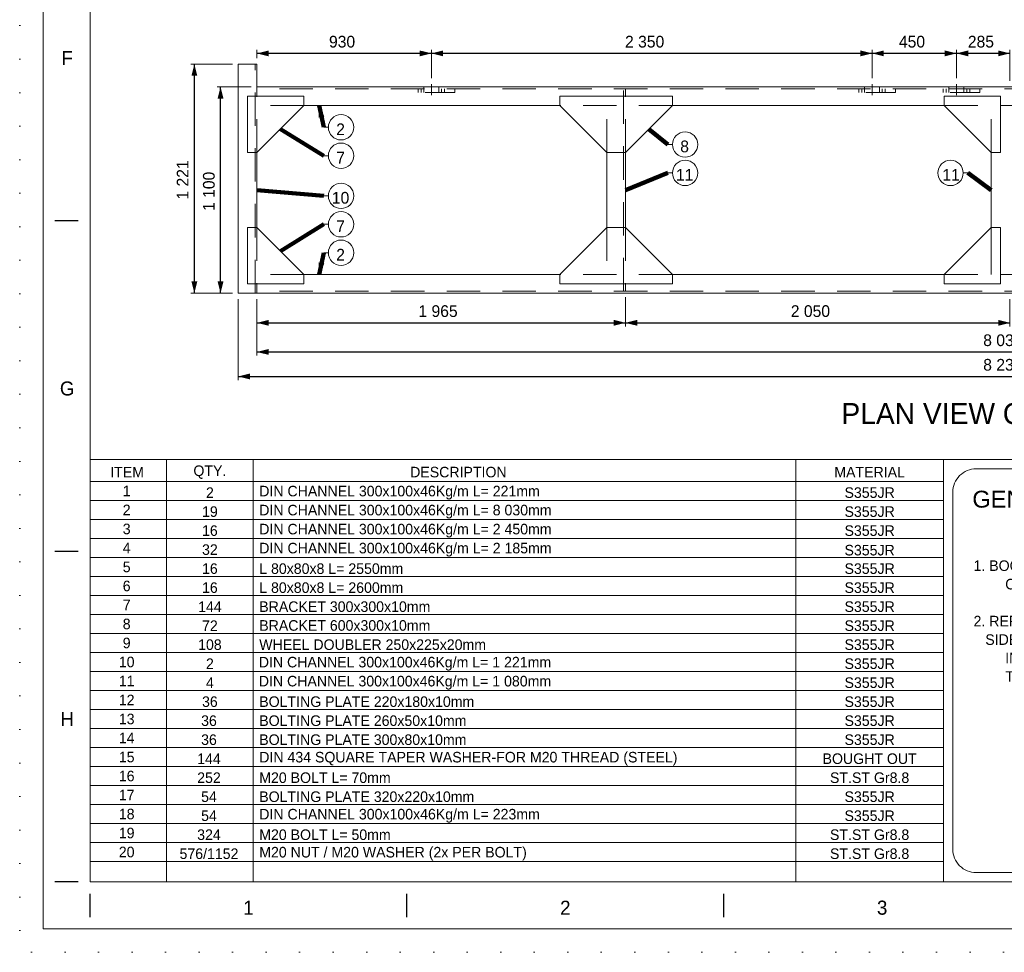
# Model space of a CAD drawing. Header units: millimetres. Extents: x -33820 to -12795, y -745548 to -730698.
# Tile 1 of 25: x -33820 to -28570, y -745548 to -740574. Entities that reach past the tile are written whole.
import ezdxf
from ezdxf.enums import TextEntityAlignment as Align

# ---------------------------------------------------------------- set-up
doc = ezdxf.new("R2010")
doc.units = ezdxf.units.MM
doc.header["$MEASUREMENT"] = 0
for name, pattern in [('DGN Style 1', [178.733029, 0.297393, -178.435636]), ('DGN Style 2', [297.392727, 178.435636, -118.957091]), ('DGN Style 4', [476.125756, 237.914182, -118.957091, 0.297393, -118.957091]), ('DGN Style 5', [208.174909, 89.217818, -118.957091])]:
    doc.linetypes.add(name, pattern=pattern)
doc.styles.add('Style-ENGINEERING', font='ENGINEERING.shx')
doc.styles.add('Style-ENGINEERING_0', font='ENGINEERING.shx')
doc.styles.add('Swiss1', font='swiss.ttf', dxfattribs={"height": 1})
doc.dimstyles.new('MetricMM', dxfattribs={"dimtxt": 3, "dimasz": 3, "dimexe": 1.5, "dimexo": 1.5, "dimgap": 1.5, "dimtad": 1, "dimdec": 0, "dimzin": 7, "dimtxsty": 'Style-ENGINEERING_0', "dimcen": 0.09, "dimclrd": 1, "dimclre": 1, "dimclrt": 7, "dimadec": 0, "dimazin": 3, "dimtfac": 1, "dimtdec": 0, "dimtofl": 0, "dimtmove": 0, "dimatfit": 3, "dimfxl": 1, "dimtzin": 7, "dimlwd": -1, "dimlwe": 0, "dimarcsym": 0})

# ---------------------------------------------------------------- blocks, each defined once
blk = doc.blocks.new('*U329')
for p, q in [((-405.55, -2.47), (-405.55, 2.53)), ((-337.96, -2.47), (-337.96, 2.53)), ((-270.38, -2.47), (-270.38, 2.53))]:
    blk.add_line(p, q)
at = {"char_height": 3, "attachment_point": 5, "line_spacing_factor": 1.2, "style": 'Style-ENGINEERING'}
for s, insert in [('1', (-371.76, -0.47)), ('2', (-304.17, -0.47)), ('3', (-236.59, -0.47))]:
    blk.add_mtext(s, dxfattribs=dict(at, insert=insert))
blk = doc.blocks.new('*U328')
for p, q in [((-408.05, -140.97), (-413.05, -140.97)), ((-408.05, -211.47), (-413.05, -211.47)), ((-408.05, -281.97), (-413.05, -281.97))]:
    blk.add_line(p, q)
at = {"color": 7, "linetype": 'Continuous', "lineweight": 0, "flags": 128}
blk.add_lwpolyline([(-415.55, 292.03), (415.45, 292.03), (415.45, -291.97), (-415.55, -291.97), (-415.55, 292.03)], close=True, dxfattribs=at)
at = {"color": 7, "linetype": 'Continuous', "lineweight": 13, "flags": 128}
blk.add_lwpolyline([(-405.55, 282.03), (405.45, 282.03), (405.45, -281.97), (-405.55, -281.97), (-405.55, 282.03)], close=True, dxfattribs=at)
blk.add_blockref('*U329', (0, -287))
at = {"char_height": 3, "attachment_point": 5, "line_spacing_factor": 1.2, "style": 'Style-ENGINEERING'}
for s, insert in [('F', (-410.42, -106.22)), ('G', (-410.42, -176.72)), ('H', (-410.42, -247.22))]:
    blk.add_mtext(s, dxfattribs=dict(at, insert=insert))
blk = doc.blocks.new('*D334')
at = {"color": 1, "linetype": 'Continuous', "lineweight": 0, "transparency": 16777216}
for p, q in [((-7282.3, -3931.2), (-7282.3, -4086.9)), ((-9247.3, -3941.2), (-9247.3, -4086.9))]:
    blk.add_line(p, q, dxfattribs=at)
at = {"color": 1, "linetype": 'Continuous', "transparency": 16777216}
blk.add_line((-9247.3, -4068.2), (-7282.3, -4068.2), dxfattribs=at)
at = {"color": 1, "linetype": 'Continuous', "lineweight": 0, "transparency": 16777216}
blk.add_solid([(-9184.8, -4083.8), (-9247.3, -4068.2), (-9184.8, -4052.5)], dxfattribs=at)
at = {"color": 1, "linetype": 'Continuous', "lineweight": 0, "transparency": 16777216, "extrusion": (0, 0, -1)}
blk.add_solid([(7344.8, -4052.5), (7282.3, -4068.2), (7344.8, -4083.8)], dxfattribs=at)
at = {"layer": 'Defpoints', "color": 7, "linetype": 'Continuous', "lineweight": 0, "transparency": 16777216}
for p in [(-9247.3, -3910), (-7282.3, -3900), (-8264.8, -4068.2), (-7282.3, -4068.2)]:
    blk.add_point(p, dxfattribs=at)
at = {"color": 7, "linetype": 'Continuous', "lineweight": 0, "transparency": 16777216, "style": 'Style-ENGINEERING'}
blk.add_text('1 965', height=62.5, dxfattribs=at).set_placement((-8386.3, -4005.7), align=Align.MIDDLE_LEFT)
blk = doc.blocks.new('*D335')
at = {"color": 1, "linetype": 'Continuous', "lineweight": 0, "transparency": 16777216}
for p, q in [((-7282.3, -3931.2), (-7282.3, -4086.9)), ((-5232.3, -3941.2), (-5232.3, -4086.9))]:
    blk.add_line(p, q, dxfattribs=at)
at = {"color": 1, "linetype": 'Continuous', "transparency": 16777216}
blk.add_line((-7282.3, -4068.2), (-5232.3, -4068.2), dxfattribs=at)
at = {"color": 1, "linetype": 'Continuous', "lineweight": 0, "transparency": 16777216}
blk.add_solid([(-7219.8, -4083.8), (-7282.3, -4068.2), (-7219.8, -4052.5)], dxfattribs=at)
at = {"color": 1, "linetype": 'Continuous', "lineweight": 0, "transparency": 16777216, "extrusion": (0, 0, -1)}
blk.add_solid([(5294.8, -4052.5), (5232.3, -4068.2), (5294.8, -4083.8)], dxfattribs=at)
at = {"layer": 'Defpoints', "color": 7, "linetype": 'Continuous', "lineweight": 0, "transparency": 16777216}
for p in [(-7282.3, -3900), (-5232.3, -3910), (-6257.3, -4068.2), (-5232.3, -4068.2)]:
    blk.add_point(p, dxfattribs=at)
at = {"color": 7, "linetype": 'Continuous', "lineweight": 0, "transparency": 16777216, "style": 'Style-ENGINEERING'}
blk.add_text('2 050', height=62.5, dxfattribs=at).set_placement((-6400.7, -4005.7), align=Align.MIDDLE_LEFT)
blk = doc.blocks.new('*D338')
at = {"color": 1, "linetype": 'Continuous', "lineweight": 0, "transparency": 16777216}
for p, q in [((-9247.3, -3941.2), (-9247.3, -4242.2)), ((-1217.3, -3941.2), (-1217.3, -4242.2))]:
    blk.add_line(p, q, dxfattribs=at)
at = {"color": 1, "linetype": 'Continuous', "transparency": 16777216}
blk.add_line((-9247.3, -4223.5), (-1217.3, -4223.5), dxfattribs=at)
at = {"color": 1, "linetype": 'Continuous', "lineweight": 0, "transparency": 16777216}
blk.add_solid([(-9184.8, -4239.1), (-9247.3, -4223.5), (-9184.8, -4207.9)], dxfattribs=at)
at = {"color": 1, "linetype": 'Continuous', "lineweight": 0, "transparency": 16777216, "extrusion": (0, 0, -1)}
blk.add_solid([(1279.8, -4207.9), (1217.3, -4223.5), (1279.8, -4239.1)], dxfattribs=at)
at = {"layer": 'Defpoints', "color": 7, "linetype": 'Continuous', "lineweight": 0, "transparency": 16777216}
for p in [(-9247.3, -3910), (-1217.3, -3910), (-5232.3, -4223.5), (-1217.3, -4223.5)]:
    blk.add_point(p, dxfattribs=at)
at = {"color": 7, "linetype": 'Continuous', "lineweight": 0, "transparency": 16777216, "style": 'Style-ENGINEERING'}
blk.add_text('8 030', height=62.5, dxfattribs=at).set_placement((-5374.7, -4161), align=Align.MIDDLE_LEFT)
blk = doc.blocks.new('*D339')
at = {"color": 1, "linetype": 'Continuous', "lineweight": 0, "transparency": 16777216}
for p, q in [((-9347.3, -3941.2), (-9347.3, -4373.1)), ((-1117.3, -3941.2), (-1117.3, -4373.1))]:
    blk.add_line(p, q, dxfattribs=at)
at = {"color": 1, "linetype": 'Continuous', "transparency": 16777216}
blk.add_line((-9347.3, -4354.3), (-1117.3, -4354.3), dxfattribs=at)
at = {"color": 1, "linetype": 'Continuous', "lineweight": 0, "transparency": 16777216}
blk.add_solid([(-9284.8, -4369.9), (-9347.3, -4354.3), (-9284.8, -4338.7)], dxfattribs=at)
at = {"color": 1, "linetype": 'Continuous', "lineweight": 0, "transparency": 16777216, "extrusion": (0, 0, -1)}
blk.add_solid([(1179.8, -4338.7), (1117.3, -4354.3), (1179.8, -4369.9)], dxfattribs=at)
at = {"layer": 'Defpoints', "color": 7, "linetype": 'Continuous', "lineweight": 0, "transparency": 16777216}
for p in [(-9347.3, -3910), (-1117.3, -3910), (-5232.3, -4354.3), (-1117.3, -4354.3)]:
    blk.add_point(p, dxfattribs=at)
at = {"color": 7, "linetype": 'Continuous', "lineweight": 0, "transparency": 16777216, "style": 'Style-ENGINEERING'}
blk.add_text('8 230', height=62.5, dxfattribs=at).set_placement((-5374.7, -4291.8), align=Align.MIDDLE_LEFT)
blk = doc.blocks.new('*D340')
at = {"color": 1, "linetype": 'Continuous', "lineweight": 0, "transparency": 16777216}
for p, q in [((-9278.5, -2809.7), (-9460.2, -2809.7)), ((-9378.5, -3910), (-9460.2, -3910))]:
    blk.add_line(p, q, dxfattribs=at)
at = {"color": 1, "linetype": 'Continuous', "transparency": 16777216}
blk.add_line((-9441.5, -3910), (-9441.5, -2809.7), dxfattribs=at)
at = {"color": 1, "linetype": 'Continuous', "lineweight": 0, "transparency": 16777216, "extrusion": (0, 0, -1)}
blk.add_solid([(9457.1, -2872.2), (9441.5, -2809.7), (9425.8, -2872.2)], dxfattribs=at)
at = {"color": 1, "linetype": 'Continuous', "lineweight": 0, "transparency": 16777216}
blk.add_solid([(-9425.8, -3847.5), (-9441.5, -3910), (-9457.1, -3847.5)], dxfattribs=at)
at = {"layer": 'Defpoints', "color": 7, "linetype": 'Continuous', "lineweight": 0, "transparency": 16777216}
for p in [(-9441.5, -2809.7), (-9247.3, -2809.7), (-9441.5, -3359.9), (-9347.3, -3910)]:
    blk.add_point(p, dxfattribs=at)
at = {"color": 7, "linetype": 'Continuous', "lineweight": 0, "transparency": 16777216, "style": 'Style-ENGINEERING'}
blk.add_text('1 100', height=62.5, rotation=90, dxfattribs=at).set_placement((-9504, -3471.6), align=Align.MIDDLE_LEFT)
blk = doc.blocks.new('*D341')
at = {"color": 1, "linetype": 'Continuous', "lineweight": 0, "transparency": 16777216}
for p, q in [((-9378.5, -2688.5), (-9599.9, -2688.5)), ((-9378.5, -3910), (-9599.9, -3910))]:
    blk.add_line(p, q, dxfattribs=at)
at = {"color": 1, "linetype": 'Continuous', "transparency": 16777216}
blk.add_line((-9581.2, -3910), (-9581.2, -2688.5), dxfattribs=at)
at = {"color": 1, "linetype": 'Continuous', "lineweight": 0, "transparency": 16777216, "extrusion": (0, 0, -1)}
blk.add_solid([(9596.8, -2751), (9581.2, -2688.5), (9565.6, -2751)], dxfattribs=at)
at = {"color": 1, "linetype": 'Continuous', "lineweight": 0, "transparency": 16777216}
blk.add_solid([(-9565.6, -3847.5), (-9581.2, -3910), (-9596.8, -3847.5)], dxfattribs=at)
at = {"layer": 'Defpoints', "color": 7, "linetype": 'Continuous', "lineweight": 0, "transparency": 16777216}
for p in [(-9581.2, -2688.5), (-9347.3, -2688.5), (-9581.2, -3299.2), (-9347.3, -3910)]:
    blk.add_point(p, dxfattribs=at)
at = {"color": 7, "linetype": 'Continuous', "lineweight": 0, "transparency": 16777216, "style": 'Style-ENGINEERING'}
blk.add_text('1 221', height=62.5, rotation=90, dxfattribs=at).set_placement((-9643.7, -3410.9), align=Align.MIDDLE_LEFT)
blk = doc.blocks.new('*D354')
at = {"color": 1, "linetype": 'Continuous', "lineweight": 0, "transparency": 16777216}
for p, q in [((-5517.3, -2763.5), (-5517.3, -2612.6)), ((-5232.3, -2778.5), (-5232.3, -2612.6))]:
    blk.add_line(p, q, dxfattribs=at)
at = {"color": 1, "linetype": 'Continuous', "transparency": 16777216}
blk.add_line((-5232.3, -2631.3), (-5517.3, -2631.3), dxfattribs=at)
at = {"color": 1, "linetype": 'Continuous', "lineweight": 0, "transparency": 16777216}
blk.add_solid([(-5454.8, -2646.9), (-5517.3, -2631.3), (-5454.8, -2615.7)], dxfattribs=at)
at = {"color": 1, "linetype": 'Continuous', "lineweight": 0, "transparency": 16777216, "extrusion": (0, 0, -1)}
blk.add_solid([(5294.8, -2615.7), (5232.3, -2631.3), (5294.8, -2646.9)], dxfattribs=at)
at = {"layer": 'Defpoints', "color": 7, "linetype": 'Continuous', "lineweight": 0, "transparency": 16777216}
for p in [(-5517.3, -2631.3), (-5374.8, -2631.3), (-5517.3, -2794.7), (-5232.3, -2809.7)]:
    blk.add_point(p, dxfattribs=at)
at = {"color": 7, "linetype": 'Continuous', "lineweight": 0, "transparency": 16777216, "style": 'Style-ENGINEERING'}
blk.add_text('285', height=62.5, dxfattribs=at).set_placement((-5456.7, -2568.8), align=Align.MIDDLE_LEFT)
blk = doc.blocks.new('*D355')
at = {"color": 1, "linetype": 'Continuous', "lineweight": 0, "transparency": 16777216}
for p, q in [((-5967.3, -2763.5), (-5967.3, -2612.6)), ((-5517.3, -2763.5), (-5517.3, -2612.6))]:
    blk.add_line(p, q, dxfattribs=at)
at = {"color": 1, "linetype": 'Continuous', "transparency": 16777216}
blk.add_line((-5517.3, -2631.3), (-5967.3, -2631.3), dxfattribs=at)
at = {"color": 1, "linetype": 'Continuous', "lineweight": 0, "transparency": 16777216}
blk.add_solid([(-5904.8, -2646.9), (-5967.3, -2631.3), (-5904.8, -2615.7)], dxfattribs=at)
at = {"color": 1, "linetype": 'Continuous', "lineweight": 0, "transparency": 16777216, "extrusion": (0, 0, -1)}
blk.add_solid([(5579.8, -2615.7), (5517.3, -2631.3), (5579.8, -2646.9)], dxfattribs=at)
at = {"layer": 'Defpoints', "color": 7, "linetype": 'Continuous', "lineweight": 0, "transparency": 16777216}
for p in [(-5967.3, -2631.3), (-5742.3, -2631.3), (-5967.3, -2794.7), (-5517.3, -2794.7)]:
    blk.add_point(p, dxfattribs=at)
at = {"color": 7, "linetype": 'Continuous', "lineweight": 0, "transparency": 16777216, "style": 'Style-ENGINEERING'}
blk.add_text('450', height=62.5, dxfattribs=at).set_placement((-5824.2, -2568.8), align=Align.MIDDLE_LEFT)
blk = doc.blocks.new('*D356')
at = {"color": 1, "linetype": 'Continuous', "lineweight": 0, "transparency": 16777216}
for p, q in [((-8317.3, -2763.5), (-8317.3, -2612.6)), ((-5967.3, -2763.5), (-5967.3, -2612.6))]:
    blk.add_line(p, q, dxfattribs=at)
at = {"color": 1, "linetype": 'Continuous', "transparency": 16777216}
blk.add_line((-5967.3, -2631.3), (-8317.3, -2631.3), dxfattribs=at)
at = {"color": 1, "linetype": 'Continuous', "lineweight": 0, "transparency": 16777216}
blk.add_solid([(-8254.8, -2646.9), (-8317.3, -2631.3), (-8254.8, -2615.7)], dxfattribs=at)
at = {"color": 1, "linetype": 'Continuous', "lineweight": 0, "transparency": 16777216, "extrusion": (0, 0, -1)}
blk.add_solid([(6029.8, -2615.7), (5967.3, -2631.3), (6029.8, -2646.9)], dxfattribs=at)
at = {"layer": 'Defpoints', "color": 7, "linetype": 'Continuous', "lineweight": 0, "transparency": 16777216}
for p in [(-8317.3, -2631.3), (-7142.3, -2631.3), (-8317.3, -2794.7), (-5967.3, -2794.7)]:
    blk.add_point(p, dxfattribs=at)
at = {"color": 7, "linetype": 'Continuous', "lineweight": 0, "transparency": 16777216, "style": 'Style-ENGINEERING'}
blk.add_text('2 350', height=62.5, dxfattribs=at).set_placement((-7284.7, -2568.8), align=Align.MIDDLE_LEFT)
blk = doc.blocks.new('*D357')
at = {"color": 1, "linetype": 'Continuous', "lineweight": 0, "transparency": 16777216}
for p, q in [((-9247.3, -2657.3), (-9247.3, -2612.6)), ((-8317.3, -2763.5), (-8317.3, -2612.6))]:
    blk.add_line(p, q, dxfattribs=at)
at = {"color": 1, "linetype": 'Continuous', "transparency": 16777216}
blk.add_line((-8317.3, -2631.3), (-9247.3, -2631.3), dxfattribs=at)
at = {"color": 1, "linetype": 'Continuous', "lineweight": 0, "transparency": 16777216}
blk.add_solid([(-9184.8, -2646.9), (-9247.3, -2631.3), (-9184.8, -2615.7)], dxfattribs=at)
at = {"color": 1, "linetype": 'Continuous', "lineweight": 0, "transparency": 16777216, "extrusion": (0, 0, -1)}
blk.add_solid([(8379.8, -2615.7), (8317.3, -2631.3), (8379.8, -2646.9)], dxfattribs=at)
at = {"layer": 'Defpoints', "color": 7, "linetype": 'Continuous', "lineweight": 0, "transparency": 16777216}
for p in [(-9247.3, -2631.3), (-8782.3, -2631.3), (-9247.3, -2688.5), (-8317.3, -2794.7)]:
    blk.add_point(p, dxfattribs=at)
at = {"color": 7, "linetype": 'Continuous', "lineweight": 0, "transparency": 16777216, "style": 'Style-ENGINEERING'}
blk.add_text('930', height=62.5, dxfattribs=at).set_placement((-8863.2, -2568.8), align=Align.MIDDLE_LEFT)
blk = doc.blocks.new('*U327')
at = {"color": 7, "linetype": 'Continuous', "lineweight": 0}
for p, q in [((-9347.27, -3909.96), (-9347.27, -2688.53)), ((-9347.27, -2688.53), (-9247.27, -2688.53)), ((-9247.27, -2859.75), (-9247.27, -2688.53)), ((-1217.27, -2809.75), (-9247.27, -2809.75)), ((-8997.27, -2909.75), (-7632.27, -2909.75)), ((-7032.27, -2909.75), (-5582.27, -2909.75)), ((-5282.27, -2909.75), (-5182.27, -2909.75)), ((-8866.5, -3025.6), (-8891.28, -3025.6)), ((-7031.91, -3117.38), (-7056.69, -3117.38)), ((-9247.27, -3559.96), (-9247.27, -3159.75)), ((-8866.5, -3177.09), (-8891.28, -3177.09)), ((-7382.27, -3560.24), (-7382.27, -3159.75)), ((-7282.27, -3559.96), (-7282.27, -3159.75)), ((-5332.27, -3809.96), (-5332.27, -3159.75)), ((-7031.91, -3268.88), (-7056.69, -3268.88)), ((-5481.41, -3268.88), (-5456.64, -3268.88)), ((-8866.5, -3391.4), (-8891.28, -3391.4)), ((-8866.5, -3542.9), (-8891.28, -3542.9)), ((-8866.5, -3694.4), (-8891.28, -3694.4)), ((-8997.27, -3809.96), (-7632.27, -3809.96)), ((-7032.27, -3809.96), (-5582.27, -3809.96)), ((-5282.27, -3809.96), (-5182.27, -3809.96)), ((-9247.27, -3859.96), (-9247.27, -3909.96)), ((-1117.27, -3909.96), (-9347.27, -3909.96)), ((-5586.97, -5015.2), (-10137.54, -5015.2)), ((-5586.97, -5116.55), (-10137.54, -5116.55)), ((-5586.97, -5217.9), (-10137.54, -5217.9)), ((-5586.97, -5319.25), (-10137.54, -5319.25)), ((-5586.97, -5420.6), (-10137.54, -5420.6)), ((-5586.97, -5521.95), (-10137.54, -5521.95)), ((-5586.97, -5623.31), (-10137.54, -5623.31)), ((-5586.97, -5724.66), (-10137.54, -5724.66)), ((-5586.97, -5826.01), (-10137.54, -5826.01)), ((-5586.97, -5927.36), (-10137.54, -5927.36)), ((-5586.97, -6028.71), (-10137.54, -6028.71)), ((-5586.97, -6130.06), (-10137.54, -6130.06)), ((-5586.97, -6231.41), (-10137.54, -6231.41)), ((-5586.97, -6332.76), (-10137.54, -6332.76)), ((-5586.97, -6434.12), (-10137.54, -6434.12)), ((-5586.97, -6535.47), (-10137.54, -6535.47)), ((-5586.97, -6636.82), (-10137.54, -6636.82)), ((-5586.97, -6738.17), (-10137.54, -6738.17)), ((-5586.97, -6839.52), (-10137.54, -6839.52)), ((-5586.97, -6940.87), (-10137.54, -6940.87))]:
    blk.add_line(p, q, dxfattribs=at)
at = {"color": 7, "linetype": 'DGN Style 2', "lineweight": 0}
for p, q in [((-9257.27, -3909.96), (-9257.27, -2688.53)), ((-1217.27, -2819.75), (-9247.27, -2819.75)), ((-7292.27, -3899.96), (-7292.27, -2819.75)), ((-7282.27, -3159.75), (-7282.27, -2819.75)), ((-9247.27, -3159.75), (-9247.27, -2859.75)), ((-8997.27, -2909.75), (-9247.27, -2909.75)), ((-7032.27, -2909.75), (-7632.27, -2909.75)), ((-7382.27, -3159.75), (-7382.27, -2909.75)), ((-5582.27, -2909.75), (-5282.27, -2909.75)), ((-5332.27, -3159.75), (-5332.27, -2909.75)), ((-9247.27, -3559.96), (-9247.27, -3859.96)), ((-7382.27, -3559.96), (-7382.27, -3809.96)), ((-7282.27, -3559.96), (-7282.27, -3899.96)), ((-5332.27, -3559.96), (-5332.27, -3809.96)), ((-8997.27, -3809.96), (-9247.27, -3809.96)), ((-7032.27, -3809.96), (-7632.27, -3809.96)), ((-5582.27, -3809.96), (-5282.27, -3809.96)), ((-1217.27, -3899.96), (-9247.27, -3899.96))]:
    blk.add_line(p, q, dxfattribs=at)
at = {"color": 1, "linetype": 'DGN Style 4', "lineweight": 0}
for p, q in [((-8317.27, -2854.46), (-8317.27, -2794.75)), ((-5967.27, -2854.46), (-5967.27, -2794.75)), ((-5517.27, -2854.46), (-5517.27, -2794.75))]:
    blk.add_line(p, q, dxfattribs=at)
at = {"color": 7, "lineweight": 13}
blk.add_line((-10137.54, -4796.35), (10137.46, -4796.35), dxfattribs=at)
at = {"lineweight": 0}
for p, q in [((-9729.96, -4796.35), (-9729.96, -7050.03)), ((-9268.45, -4796.35), (-9268.45, -7050.03)), ((-6374.51, -4796.35), (-6374.51, -7050.03))]:
    blk.add_line(p, q, dxfattribs=at)
at = {"color": 7, "linetype": 'Continuous', "lineweight": 13}
blk.add_line((-5586.97, -4913.85), (-10137.54, -4913.85), dxfattribs=at)
at = {"color": 7, "linetype": 'DGN Style 1', "lineweight": 0, "flags": 128}
blk.add_lwpolyline([(-10512.54, 7424.97), (10512.46, 7424.97), (10512.46, -7425.03), (-10512.54, -7425.03), (-10512.54, 7424.97)], close=True, dxfattribs=at)
at = {"color": 7, "linetype": 'DGN Style 2', "lineweight": 0, "flags": 128}
for points in [[(-8192.27, -2819.75), (-8192.27, -2839.75), (-8442.27, -2839.75), (-8442.27, -2819.75)], [(-8387.77, -2819.75), (-8387.77, -2839.75)], [(-8371.77, -2819.75), (-8371.77, -2839.75)], [(-8357.27, -2809.75), (-8357.27, -2839.75)], [(-8277.27, -2839.75), (-8277.27, -2809.75)], [(-8262.77, -2819.75), (-8262.77, -2839.75)], [(-8246.77, -2819.75), (-8246.77, -2839.75)], [(-5842.27, -2819.75), (-5842.27, -2839.75), (-6092.27, -2839.75), (-6092.27, -2819.75)], [(-6037.77, -2819.75), (-6037.77, -2839.75)], [(-6021.77, -2819.75), (-6021.77, -2839.75)], [(-6007.27, -2809.75), (-6007.27, -2839.75)], [(-5927.27, -2839.75), (-5927.27, -2809.75)], [(-5912.77, -2819.75), (-5912.77, -2839.75)], [(-5896.77, -2819.75), (-5896.77, -2839.75)], [(-5392.27, -2819.75), (-5392.27, -2839.75), (-5642.27, -2839.75), (-5642.27, -2819.75)], [(-5587.77, -2819.75), (-5587.77, -2839.75)], [(-5571.77, -2819.75), (-5571.77, -2839.75)], [(-5557.27, -2809.75), (-5557.27, -2839.75)], [(-5477.27, -2839.75), (-5477.27, -2809.75)], [(-5462.77, -2819.75), (-5462.77, -2839.75)], [(-5446.77, -2819.75), (-5446.77, -2839.75)]]:
    blk.add_lwpolyline(points, dxfattribs=at)
at = {"color": 7, "linetype": 'Continuous', "lineweight": 0, "flags": 128}
for points in [[(-9297.27, -2859.75), (-8997.27, -2859.75), (-8997.27, -2909.75), (-9247.27, -3159.75), (-9297.27, -3159.75), (-9297.27, -2859.75)], [(-7632.27, -2859.75), (-7032.27, -2859.75), (-7032.27, -2909.75), (-7282.27, -3159.75), (-7382.27, -3159.75), (-7632.27, -2909.75), (-7632.27, -2859.75)], [(-5282.27, -2859.75), (-5582.27, -2859.75), (-5582.27, -2909.75), (-5332.27, -3159.75), (-5282.27, -3159.75), (-5282.27, -2859.75)], [(-9297.27, -3859.96), (-8997.27, -3859.96), (-8997.27, -3809.96), (-9247.27, -3559.96), (-9297.27, -3559.96), (-9297.27, -3859.96)], [(-7632.27, -3859.96), (-7032.27, -3859.96), (-7032.27, -3809.96), (-7282.27, -3559.96), (-7382.27, -3559.96), (-7632.27, -3809.96), (-7632.27, -3859.96)], [(-5282.27, -3859.96), (-5582.27, -3859.96), (-5582.27, -3809.96), (-5332.27, -3559.96), (-5282.27, -3559.96), (-5282.27, -3859.96)]]:
    blk.add_lwpolyline(points, close=True, dxfattribs=at)
at = {"color": 7, "lineweight": 13, "flags": 128}
blk.add_lwpolyline([(-5586.97, -4796.35), (-5586.97, -7050.03)], dxfattribs=at)
at = {"color": 7, "linetype": 'Continuous', "lineweight": 0, "flags": 128}
blk.add_lwpolyline([(-5411.97, -4846.35), (-3274.46, -4846.35, -0.4142136), (-3149.46, -4971.35), (-3149.46, -6875.03, -0.4142136), (-3274.46, -7000.03), (-5411.97, -7000.03, -0.4142136), (-5536.97, -6875.03), (-5536.97, -4971.35, -0.4142136), (-5411.97, -4846.35)], format="xyb", close=True, dxfattribs=at)
at = {"color": 7, "linetype": 'Continuous', "lineweight": 13}
for centre in [(-8798.94, -3025.6), (-6964.34, -3117.38), (-8798.94, -3177.09), (-6964.34, -3268.88), (-5548.98, -3268.88), (-8798.94, -3391.4), (-8798.94, -3542.9), (-8798.94, -3694.4)]:
    blk.add_circle(centre, 67.57, dxfattribs=at)
at = {"color": 1, "linetype": 'Continuous', "lineweight": 0}
for points in [[(-8916.15, -2909.75), (-8918.31, -2974.14), (-8887.75, -2967.58)], [(-8916.15, -3810.24), (-8887.75, -3752.42), (-8918.31, -3745.86)]]:
    blk.add_solid(points, dxfattribs=at)
at = {"xscale": 24.99999999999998, "yscale": 24.99999999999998, "zscale": 24.99999999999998}
blk.add_blockref('*U328', (1.13, -0.77), dxfattribs=at)
at = {"color": 7, "style": 'Style-ENGINEERING'}
for s, height, p in [('1', 56.31, (-9942.07, -4964.52)), ('2', 56.31, (-9942.07, -5065.87)), ('3', 56.31, (-9942.07, -5167.22)), ('4', 56.31, (-9942.07, -5268.58)), ('5', 56.31, (-9942.07, -5369.93)), ('6', 56.31, (-9942.07, -5471.28)), ('7', 56.31, (-9942.07, -5572.63)), ('8', 56.31, (-9942.07, -5673.98)), ('9', 56.31, (-9942.07, -5775.33)), ('10', 56.306, (-9942.07, -5876.68)), ('11', 56.306, (-9942.07, -5978.04)), ('12', 56.306, (-9942.07, -6079.39)), ('13', 56.306, (-9942.07, -6180.74)), ('14', 56.306, (-9942.07, -6282.09)), ('15', 56.306, (-9942.07, -6383.44)), ('16', 56.306, (-9942.07, -6484.79)), ('17', 56.306, (-9942.07, -6586.14)), ('18', 56.306, (-9942.07, -6687.49)), ('19', 56.306, (-9942.07, -6788.85)), ('20', 56.306, (-9942.07, -6890.2))]:
    blk.add_text(s, height=height, dxfattribs=at).set_placement(p, align=Align.MIDDLE_CENTER)
at = {"color": 7, "linetype": 'DGN Style 5', "lineweight": 0, "char_height": 62.5, "width": 828.6175, "attachment_point": 5, "line_spacing_factor": 0.6, "style": 'Style-ENGINEERING'}
for s, insert in [('2', (-8801.55, -3036.01)), ('8', (-6966.96, -3127.8)), ('7', (-8801.55, -3187.51)), ('11', (-6966.96, -3279.29)), ('11', (-5546.37, -3279.29)), ('10', (-8801.55, -3401.82)), ('7', (-8801.55, -3553.32)), ('2', (-8801.55, -3704.81))]:
    blk.add_mtext(s, dxfattribs=dict(at, insert=insert))
at = {"color": 7, "lineweight": 13, "insert": (-5232.27, -4553.07), "char_height": 112.5, "width": 7039.4656, "attachment_point": 5, "line_spacing_factor": 0.9, "style": 'Style-ENGINEERING'}
blk.add_mtext('PLAN VIEW OF BOGEY C', dxfattribs=at)
at = {"color": 7, "attachment_point": 5, "line_spacing_factor": 1.2, "style": 'Style-ENGINEERING'}
for s, insert, char_height in [('ITEM', (-9939.72, -4864.48), 56.306), ('QTY.', (-9498.34, -4864.48), 56.306), ('2', (-9498.34, -4973.91), 56.31), ('19', (-9498.34, -5075.26), 56.306), ('16', (-9498.34, -5176.61), 56.306), ('32', (-9498.34, -5277.96), 56.306), ('16', (-9498.34, -5379.31), 56.306), ('16', (-9498.34, -5480.66), 56.306), ('144', (-9498.34, -5582.01), 56.306), ('72', (-9498.34, -5683.37), 56.306), ('108', (-9498.34, -5784.72), 56.306), ('2', (-9498.34, -5886.07), 56.31), ('4', (-9498.34, -5987.42), 56.31), ('36', (-9498.34, -6088.77), 56.306), ('36', (-9503.22, -6190.12), 56.306), ('36', (-9503.22, -6291.47), 56.306), ('144', (-9503.22, -6392.82), 56.306), ('252', (-9503.22, -6494.18), 56.306), ('54', (-9503.22, -6595.53), 56.306), ('54', (-9503.22, -6696.88), 56.306), ('324', (-9503.22, -6798.23), 56.306)]:
    blk.add_mtext(s, dxfattribs=dict(at, insert=insert, char_height=char_height))
at = {"line_spacing_factor": 1.2, "style": 'Style-ENGINEERING'}
for s, insert, char_height, attachment_point in [('DESCRIPTION', (-8173.27, -4864.48), 56.3063, 5), ('MATERIAL', (-5980.39, -4864.48), 56.306, 5), ('DIN CHANNEL 300x100x46Kg/m L= 221mm', (-9235.17, -4973.91), 56.3063, 4), ('S355JR', (-5980.39, -4973.91), 56.306, 5), ('DIN CHANNEL 300x100x46Kg/m L= 8 030mm', (-9235.17, -5075.26), 56.3063, 4), ('S355JR', (-5980.39, -5075.26), 56.306, 5), ('DIN CHANNEL 300x100x46Kg/m L= 2 450mm', (-9235.17, -5176.61), 56.3063, 4), ('S355JR', (-5980.39, -5176.61), 56.306, 5), ('DIN CHANNEL 300x100x46Kg/m L= 2 185mm', (-9235.17, -5277.96), 56.3063, 4), ('S355JR', (-5980.39, -5280.84), 56.306, 5), ('L 80x80x8 L= 2550mm', (-9235.17, -5379.31), 56.3063, 4), ('S355JR', (-5980.39, -5379.31), 56.306, 5), ('L 80x80x8 L= 2600mm', (-9235.17, -5480.66), 56.3063, 4), ('S355JR', (-5980.39, -5480.66), 56.306, 5), ('BRACKET 300x300x10mm', (-9235.17, -5582.01), 56.3063, 4), ('S355JR', (-5980.39, -5582.01), 56.306, 5), ('BRACKET 600x300x10mm', (-9235.17, -5682.33), 56.3063, 4), ('S355JR', (-5980.39, -5683.37), 56.306, 5), ('WHEEL DOUBLER 250x225x20mm', (-9235.17, -5784.72), 56.3063, 4), ('S355JR', (-5980.39, -5784.72), 56.306, 5), ('DIN CHANNEL 300x100x46Kg/m L= 1 221mm', (-9237.51, -5886.07), 56.3063, 4), ('S355JR', (-5980.39, -5886.07), 56.306, 5), ('DIN CHANNEL 300x100x46Kg/m L= 1 080mm', (-9237.51, -5987.42), 56.3063, 4), ('S355JR', (-5980.39, -5987.42), 56.306, 5), ('BOLTING PLATE 220x180x10mm', (-9235.17, -6088.77), 56.3063, 4), ('S355JR', (-5980.39, -6088.77), 56.306, 5), ('BOLTING PLATE 260x50x10mm', (-9235.17, -6190.12), 56.3063, 4), ('S355JR', (-5980.39, -6190.12), 56.306, 5), ('BOLTING PLATE 300x80x10mm', (-9235.17, -6291.47), 56.3063, 4), ('S355JR', (-5980.39, -6291.47), 56.306, 5), ('DIN 434 SQUARE TAPER WASHER-FOR M20 THREAD (STEEL)', (-9235.17, -6392.82), 56.3063, 4), ('BOUGHT OUT', (-5980.39, -6392.82), 56.306, 5), ('M20 BOLT L= 70mm', (-9235.17, -6494.18), 56.3063, 4), ('ST.ST Gr8.8', (-5980.39, -6494.18), 56.3063, 5), ('BOLTING PLATE 320x220x10mm', (-9235.17, -6595.53), 56.3063, 4), ('S355JR', (-5980.39, -6595.53), 56.306, 5), ('DIN CHANNEL 300x100x46Kg/m L= 223mm', (-9235.17, -6696.88), 56.3063, 4), ('S355JR', (-5980.39, -6696.88), 56.306, 5), ('M20 BOLT L= 50mm', (-9235.17, -6798.23), 56.3063, 4), ('ST.ST Gr8.8', (-5980.39, -6798.23), 56.3063, 5), ('576/1152', (-9503.22, -6899.58), 56.306, 5), ('M20 NUT / M20 WASHER (2x PER BOLT)', (-9235.17, -6899.58), 56.3063, 4), ('ST.ST Gr8.8', (-5980.39, -6899.58), 56.3063, 5)]:
    blk.add_mtext(s, dxfattribs=dict(at, insert=insert, char_height=char_height, attachment_point=attachment_point))
at = {"insert": (-5426.38, -5659.2), "char_height": 56.3063, "width": 1708.6247, "attachment_point": 4, "line_spacing_factor": 1.05, "style": 'Style-ENGINEERING'}
blk.add_mtext('\\pi-168.919,l168.919,tz;1. BOQ LISTED IS FOR 1 OFF SIDE SLIP CRADLE. 2 OFF REQUIRED\\P\\P2. REFER TO DRAWING 1002-001-4026 \\P   SIDE CRADLE BOGEYS A & B SUB-FRAME INTEGRATION FOR SIDE SUPPORT TOWER & HYDRAULIC DOCKING ARM\\P', dxfattribs=at)
at = {"color": 7, "linetype": 'Continuous', "lineweight": 0, "insert": (-5432.72, -4963.58), "char_height": 89.991, "width": 1613.7318, "attachment_point": 1, "line_spacing_factor": 0.938532, "style": 'Swiss1'}
blk.add_mtext('\\fArial|b0|i0|c00|p39;GENERAL NOTES ', dxfattribs=at)
at = {"color": 1, "linetype": 'Continuous'}
for base, p1, p2, angle, picture, middle in [((-9247.27, -2631.3), (-8317.27, -2794.75), (-9247.27, -2688.53), 180, '*D357', (-8782.27, -2631.3)), ((-8317.27, -2631.3), (-5967.27, -2794.75), (-8317.27, -2794.75), 180, '*D356', (-7142.27, -2631.3)), ((-5967.27, -2631.3), (-5517.27, -2794.75), (-5967.27, -2794.75), 180, '*D355', (-5742.27, -2631.3)), ((-5517.27, -2631.3), (-5232.27, -2809.75), (-5517.27, -2794.75), 180, '*D354', (-5374.77, -2631.3)), ((-9581.2, -2688.53), (-9347.27, -3909.96), (-9347.27, -2688.53), 90, '*D341', (-9581.2, -3299.25)), ((-9441.45, -2809.75), (-9347.27, -3909.96), (-9247.27, -2809.75), 90, '*D340', (-9441.45, -3359.85))]:
    dim = blk.add_linear_dim(base=base, p1=p1, p2=p2, angle=angle, text='\\FSTANDARD;<>', dimstyle='MetricMM', override={"dimtxt": 62.5, "dimasz": 62.5, "dimexe": 18.75, "dimexo": 31.25, "dimgap": 31.25}, dxfattribs=at)
    dim.commit()
    dim.dimension.update_dxf_attribs({"geometry": picture, "text_midpoint": middle})
for base, p1, p2, picture, middle in [((-1117.27, -4354.32), (-9347.27, -3909.96), (-1117.27, -3909.96), '*D339', (-5232.27, -4354.32)), ((-7282.27, -4068.15), (-9247.27, -3909.96), (-7282.27, -3899.96), '*D334', (-8264.77, -4068.15)), ((-1217.27, -4223.48), (-9247.27, -3909.96), (-1217.27, -3909.96), '*D338', (-5232.27, -4223.48)), ((-5232.27, -4068.15), (-7282.27, -3899.96), (-5232.27, -3909.96), '*D335', (-6257.27, -4068.15))]:
    dim = blk.add_linear_dim(base=base, p1=p1, p2=p2, text='\\FSTANDARD;<>', dimstyle='MetricMM', override={"dimtxt": 62.5, "dimasz": 62.5, "dimexe": 18.75, "dimexo": 31.25, "dimgap": 31.25}, dxfattribs=at)
    dim.commit()
    dim.dimension.update_dxf_attribs({"geometry": picture, "text_midpoint": middle})
for points in [[(-8916.15, -2909.75), (-8891.28, -3025.6)], [(-9122.27, -3034.75), (-8891.28, -3177.09)], [(-7157.27, -3034.75), (-7056.69, -3117.38)], [(-7282.27, -3359.85), (-7056.69, -3268.88)], [(-5332.27, -3359.85), (-5456.64, -3268.88)], [(-9247.27, -3359.85), (-8891.28, -3391.4)], [(-9122.27, -3685.24), (-8891.28, -3542.9)], [(-8916.15, -3810.24), (-8891.28, -3694.4)]]:
    blk.add_leader(points, dimstyle='MetricMM', override={"dimtxt": 62.5, "dimasz": 62.5, "dimgap": 31.25, "dimclrd": 0, "dimlwd": 65534}, dxfattribs=at)

msp = doc.modelspace()

# ---------------------------------------------------------------- block references
at = {"color": 7, "linetype": 'Continuous', "lineweight": 13}
msp.add_blockref('*U327', (-23307.55, -738122.65), dxfattribs=at)

doc.saveas('drawing.dxf')
